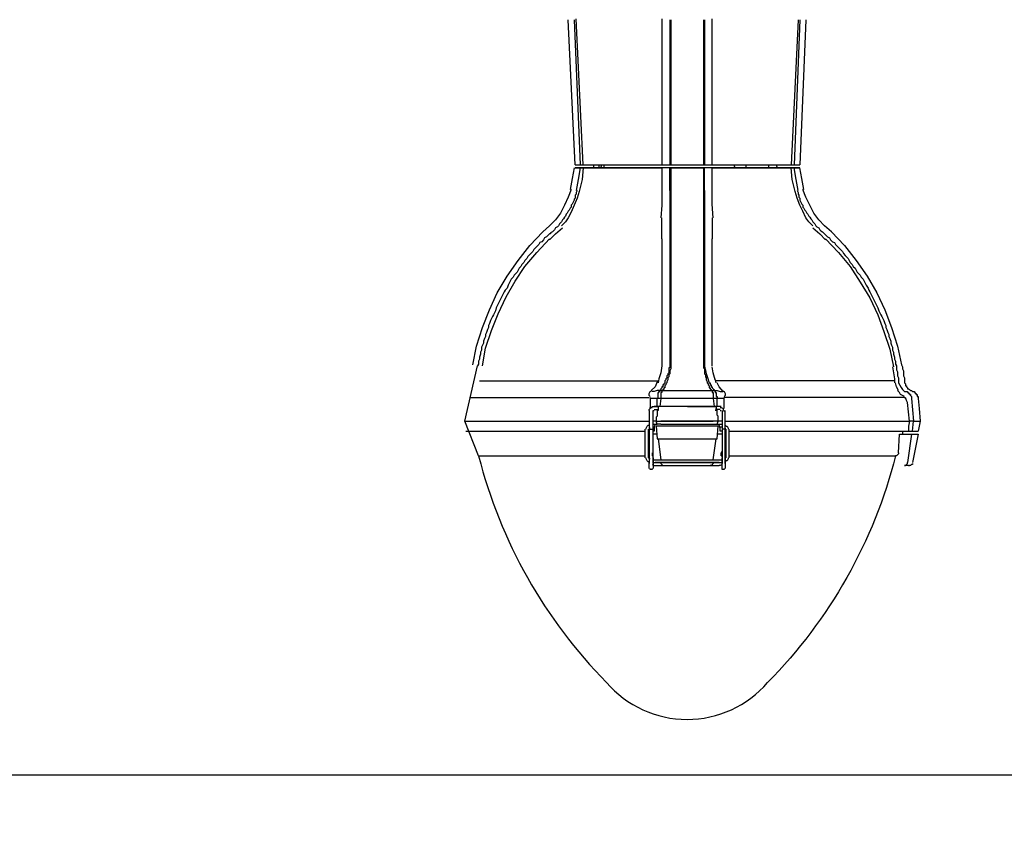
# Model space of a CAD drawing. Header units: feet. Extents: x -492 to 323056, y -198 to 581286.
# Tile 12 of 29: x 71.27 to 72.6, y -121.97 to -120.87. Entities that reach past the tile are written whole.
import ezdxf

# ---------------------------------------------------------------- set-up
doc = ezdxf.new("R2010")
doc.units = ezdxf.units.FT
doc.header["$MEASUREMENT"] = 0
doc.layers.add('ST_Details', color=4, linetype='Continuous')
doc.layers.add('TEXT-DED', color=10, linetype='Continuous')
doc.styles.add('Slanted-Normal', font='font31.shx', dxfattribs={"height": 0.14})
doc.dimstyles.new('Dec-0  Slanted', dxfattribs={"dimtxt": 0.14, "dimasz": 0.14, "dimexe": 0.07, "dimexo": 0.07, "dimgap": 0.07, "dimtad": 1, "dimdec": 0, "dimzin": 3, "dimdsep": 46, "dimtxsty": 'Slanted-Normal', "dimblk": 'Dim1', "dimcen": 0, "dimclrd": 95, "dimclre": 95, "dimclrt": 7, "dimaunit": 1, "dimadec": 5, "dimazin": 3, "dimtfac": 1, "dimtdec": 0, "dimtmove": 1, "dimatfit": 0, "dimldrblk": 'Dim1', "dimfxl": 1, "dimtolj": 1, "dimtzin": 0, "dimlwd": -1, "dimlwe": -1, "dimarcsym": 0})

# ---------------------------------------------------------------- blocks, each defined once
blk = doc.blocks.new('Dim1')
h = blk.add_hatch(color=4)
h.dxf.hatch_style = 1
h.paths.add_polyline_path([(0, 0), (-1, -0.2), (-1, 0.2)])
at = {"color": 4}
blk.add_lwpolyline([(0, 0), (-1, -0.2), (-1, 0.2), (0, 0)], dxfattribs=at)
blk = doc.blocks.new('*D1103')
at = {"layer": 'Defpoints', "color": 0, "transparency": 16777216}
for p in [(78.6122, -121.6432), (67.332, -121.7469), (78.6122, -121.8969)]:
    blk.add_point(p, dxfattribs=at)
at = {"layer": 'TEXT-DED', "color": 95, "linetype": 'Continuous', "transparency": 16777216}
for p, q in [((78.6122, -121.7132), (78.6122, -121.9669)), ((67.332, -121.8169), (67.332, -121.9669)), ((67.472, -121.8969), (78.4722, -121.8969))]:
    blk.add_line(p, q, dxfattribs=at)
at = {"layer": 'TEXT-DED', "color": 95, "transparency": 16777216, "xscale": 0.14, "yscale": 0.14, "zscale": 0.14, "rotation": 180}
blk.add_blockref('Dim1', (67.332, -121.8969), dxfattribs=at)
at = {"layer": 'TEXT-DED', "color": 95, "transparency": 16777216, "xscale": 0.14, "yscale": 0.14, "zscale": 0.14}
blk.add_blockref('Dim1', (78.6122, -121.8969), dxfattribs=at)
at = {"layer": 'TEXT-DED', "transparency": 16777216, "insert": (72.9721, -121.7569), "char_height": 0.14, "attachment_point": 5, "style": 'Slanted-Normal'}
blk.add_mtext('\\A1;{\\Ffont31|c0;L}', dxfattribs=at)

msp = doc.modelspace()

# ---------------------------------------------------------------- linework, layer by layer
at = {"layer": 'ST_Details'}
for points in [[(72.02047, -121.07015), (72.01111, -120.87358)], [(72.01913, -120.87358), (72.02715, -121.07015)], [(72.03116, -121.07015), (72.0218, -120.87225)], [(72.13814, -120.87225), (72.13814, -121.07015)], [(72.14884, -120.87358), (72.14884, -121.07015)], [(72.15018, -120.87358), (72.15018, -121.07015)], [(72.1943, -120.87358), (72.1943, -121.07015)], [(72.19564, -120.87358), (72.19564, -121.07015)], [(72.20634, -121.07015), (72.20634, -120.87225)], [(72.32268, -120.87358), (72.31332, -121.07015)], [(72.32535, -120.87358), (72.31733, -121.07015)], [(72.33337, -120.87358), (72.32535, -121.07015)], [(72.03116, -121.07417), (72.13814, -121.07417), (72.03116, -121.07417), (72.02983, -121.09021), (72.02582, -121.10626), (72.02314, -121.11562), (72.01913, -121.12498), (72.01512, -121.13434), (72.01111, -121.14236), (72.00709, -121.14771), (72.00175, -121.15306)], [(72.01913, -121.07417), (72.01646, -121.08887), (72.01378, -121.10358)], [(72.02047, -121.07015), (72.0218, -121.07015), (72.02582, -121.07015), (72.02715, -121.07015), (72.03116, -121.07015)], [(72.02715, -121.07417), (72.02448, -121.09021), (72.0218, -121.10492)], [(72.03116, -121.07015), (72.13814, -121.07015)], [(72.04587, -121.07416), (72.04587, -121.07015)], [(72.05256, -121.07015), (72.05256, -121.07416)], [(72.05523, -121.07416), (72.05657, -121.07015)], [(72.05925, -121.07015), (72.05925, -121.07416)], [(72.13814, -121.07015), (72.13948, -121.07015), (72.14884, -121.07015), (72.15018, -121.07015), (72.1943, -121.07015), (72.19564, -121.07015), (72.205, -121.07015), (72.20634, -121.07015)], [(72.15018, -121.07416), (72.1943, -121.07416), (72.15018, -121.07416), (72.14884, -121.07416), (72.13948, -121.07416), (72.13814, -121.07416), (72.13814, -121.09021), (72.13814, -121.10626)], [(72.14884, -121.07416), (72.13948, -121.07416), (72.13814, -121.07416)], [(72.14884, -121.10492), (72.14884, -121.07416), (72.15018, -121.07416), (72.15018, -121.10358)], [(72.19564, -121.10492), (72.19564, -121.07416), (72.1943, -121.07416), (72.1943, -121.10358)], [(72.20634, -121.10626), (72.20634, -121.09021), (72.20634, -121.07416), (72.205, -121.07416), (72.19564, -121.07416), (72.1943, -121.07416)], [(72.20634, -121.07416), (72.205, -121.07416), (72.19564, -121.07416)], [(72.20634, -121.07015), (72.31332, -121.07015)], [(72.20634, -121.07417), (72.31332, -121.07417), (72.20634, -121.07417)], [(72.23576, -121.07015), (72.23709, -121.07416)], [(72.2518, -121.07015), (72.2518, -121.07416)], [(72.28256, -121.07015), (72.28256, -121.07416)], [(72.29326, -121.07015), (72.29459, -121.07416)], [(72.31332, -121.07015), (72.31733, -121.07015), (72.31866, -121.07015), (72.32268, -121.07015), (72.32535, -121.07015)], [(72.34273, -121.15306), (72.33739, -121.14771), (72.33337, -121.14236), (72.32936, -121.133), (72.32535, -121.12498), (72.32134, -121.11562), (72.31866, -121.10626), (72.31465, -121.09021), (72.31332, -121.07417)], [(72.32268, -121.10492), (72.32, -121.09021), (72.31733, -121.07417)], [(72.3307, -121.10358), (72.32802, -121.08887), (72.32535, -121.07417)], [(72.01512, -121.10358), (72.01111, -121.11428), (72.00576, -121.12498), (72.00041, -121.13568), (71.99372, -121.14504), (71.9857, -121.15306), (71.97634, -121.16108)], [(72.02314, -121.10492), (72.0218, -121.1076), (72.0218, -121.11027), (72.02047, -121.11161), (72.02047, -121.11294), (72.02047, -121.11428), (72.02047, -121.11562), (72.01913, -121.11696), (72.01913, -121.11829), (72.01779, -121.12097), (72.01646, -121.12364), (72.01512, -121.12498), (72.01512, -121.12765), (72.01378, -121.12899), (72.01244, -121.13167), (72.01111, -121.133), (72.00977, -121.13568), (72.00843, -121.13701), (72.00709, -121.13969), (72.00576, -121.14103), (72.00442, -121.1437), (72.00308, -121.14504), (72.00175, -121.14771), (72.00041, -121.14905), (71.99907, -121.15039), (71.99773, -121.15306), (71.9964, -121.1544), (71.99372, -121.15573), (71.99239, -121.15841), (71.99105, -121.15975), (71.98971, -121.16108), (71.98704, -121.16242), (71.98704, -121.16376), (71.9857, -121.16376), (71.98436, -121.1651), (71.98302, -121.16643), (71.98169, -121.16777)], [(72.14884, -121.10492), (72.14884, -121.10893), (72.14884, -121.11161), (72.14884, -121.11428), (72.14884, -121.11562), (72.14884, -121.11829), (72.14884, -121.11963), (72.14884, -121.1223), (72.14884, -121.12498), (72.14884, -121.12632), (72.14884, -121.12899), (72.14884, -121.13033), (72.14884, -121.133), (72.14884, -121.13434), (72.14884, -121.13701), (72.14884, -121.13835), (72.14884, -121.14103), (72.14884, -121.14236), (72.14884, -121.14504), (72.14884, -121.14637), (72.14884, -121.14771), (72.14884, -121.15039), (72.14884, -121.15172), (72.14884, -121.15306), (72.14884, -121.15573), (72.14884, -121.15707), (72.14884, -121.15841), (72.14884, -121.15975), (72.14884, -121.16108), (72.14884, -121.16242), (72.14884, -121.1651), (72.14884, -121.16643)], [(72.15018, -121.10358), (72.15018, -121.10893), (72.15018, -121.11027), (72.15018, -121.11294), (72.15018, -121.11428), (72.15018, -121.11696), (72.15018, -121.11829), (72.15018, -121.12097), (72.15018, -121.1223), (72.15018, -121.12498), (72.15018, -121.12632), (72.15018, -121.12899), (72.15018, -121.13033), (72.15018, -121.133), (72.15018, -121.13434), (72.15018, -121.13701), (72.15018, -121.13835), (72.15018, -121.13969), (72.15018, -121.14236), (72.15018, -121.1437), (72.15018, -121.14504), (72.15018, -121.14771), (72.15018, -121.14905), (72.15018, -121.15039), (72.15018, -121.15172), (72.15018, -121.1544), (72.15018, -121.15573), (72.15018, -121.15707), (72.15018, -121.15841), (72.15018, -121.15975), (72.15018, -121.16108), (72.15018, -121.16242)], [(72.1943, -121.10358), (72.1943, -121.10893), (72.1943, -121.11027), (72.1943, -121.11294), (72.1943, -121.11428), (72.1943, -121.11696), (72.1943, -121.11829), (72.1943, -121.12097), (72.1943, -121.1223), (72.1943, -121.12498), (72.1943, -121.12632), (72.1943, -121.12899), (72.1943, -121.13033), (72.1943, -121.133), (72.1943, -121.13434), (72.1943, -121.13701), (72.1943, -121.13835), (72.1943, -121.13969), (72.1943, -121.14236), (72.1943, -121.1437), (72.1943, -121.14504), (72.1943, -121.14771), (72.1943, -121.14905), (72.1943, -121.15039), (72.1943, -121.15172), (72.1943, -121.1544), (72.1943, -121.15573), (72.1943, -121.15707), (72.1943, -121.15841), (72.1943, -121.15975), (72.1943, -121.16108), (72.1943, -121.16242)], [(72.32134, -121.10492), (72.32268, -121.1076), (72.32268, -121.11027), (72.32401, -121.11161), (72.32401, -121.11294), (72.32401, -121.11428), (72.32535, -121.11562), (72.32535, -121.11696), (72.32535, -121.11829), (72.32669, -121.12097), (72.32802, -121.12364), (72.32936, -121.12498), (72.32936, -121.12765), (72.3307, -121.12899), (72.33204, -121.13167), (72.33337, -121.133), (72.33471, -121.13568), (72.33605, -121.13701), (72.33739, -121.13969), (72.33872, -121.14103), (72.34006, -121.1437), (72.3414, -121.14504), (72.34273, -121.14771), (72.34407, -121.14905), (72.34541, -121.15039), (72.34675, -121.15306), (72.34808, -121.1544), (72.35076, -121.15573), (72.35209, -121.15841), (72.35343, -121.15975), (72.35611, -121.16108), (72.35744, -121.16242), (72.35878, -121.16376), (72.36012, -121.1651), (72.36146, -121.16643), (72.36279, -121.16777), (72.36547, -121.16911), (72.3668, -121.17178), (72.36948, -121.17446), (72.37215, -121.17579), (72.37349, -121.17847), (72.37616, -121.18114), (72.3775, -121.18248), (72.38018, -121.18515), (72.38285, -121.18783), (72.38419, -121.1905), (72.38686, -121.19318), (72.3882, -121.19451), (72.39087, -121.19719), (72.39221, -121.19986), (72.39355, -121.20254), (72.39622, -121.20521), (72.39756, -121.20789), (72.40023, -121.21056), (72.40157, -121.21323), (72.40291, -121.21591), (72.40558, -121.21858), (72.40692, -121.21992), (72.40826, -121.2226), (72.41093, -121.22527), (72.41227, -121.22794), (72.41361, -121.23062), (72.41494, -121.23329), (72.41762, -121.2373), (72.41895, -121.23998), (72.42029, -121.24265), (72.42163, -121.24533), (72.42297, -121.248), (72.4243, -121.25068), (72.42564, -121.25335), (72.42698, -121.25603), (72.42832, -121.2587), (72.42965, -121.26137), (72.43099, -121.26405), (72.43233, -121.26806), (72.43366, -121.27073), (72.435, -121.27341), (72.43634, -121.27608), (72.43768, -121.27876), (72.43901, -121.28143), (72.44035, -121.28544), (72.44169, -121.28812), (72.44169, -121.29079), (72.44302, -121.29347), (72.44436, -121.29748), (72.4457, -121.30015), (72.4457, -121.30283), (72.44704, -121.3055), (72.44837, -121.30951), (72.44837, -121.31219), (72.44971, -121.31486), (72.45105, -121.31754), (72.45105, -121.32155), (72.45239, -121.32422), (72.45239, -121.3269), (72.45372, -121.33091), (72.45372, -121.33358), (72.45506, -121.33626), (72.45506, -121.34027), (72.4564, -121.34294)], [(72.36814, -121.16108), (72.35878, -121.15306), (72.35076, -121.14504), (72.34407, -121.13568), (72.33872, -121.12498), (72.33337, -121.11428), (72.32936, -121.10358)], [(72.13814, -121.10626), (72.13814, -121.12498), (72.1368, -121.14236)], [(72.20768, -121.14236), (72.20634, -121.12364), (72.20634, -121.10626)], [(72.13814, -121.17044), (72.13814, -121.16242), (72.13814, -121.1544), (72.13814, -121.14771), (72.13814, -121.14236)], [(72.20634, -121.14236), (72.20634, -121.14771), (72.20634, -121.1544), (72.20634, -121.16242), (72.20634, -121.17044)], [(71.9857, -121.17178), (71.99372, -121.16376), (72.00308, -121.15573)], [(72.34273, -121.15573), (72.35209, -121.16376), (72.36012, -121.17178)], [(71.8814, -121.34161), (71.88675, -121.3162), (71.89477, -121.29079), (71.90413, -121.26672), (71.91483, -121.24399), (71.9282, -121.22126), (71.94291, -121.19986), (71.95895, -121.1798), (71.97634, -121.16108)], [(71.98169, -121.16777), (71.97901, -121.16911), (71.97768, -121.17178), (71.975, -121.17446), (71.97233, -121.17579), (71.97099, -121.17847), (71.96832, -121.18114), (71.96698, -121.18248), (71.9643, -121.18515), (71.96297, -121.18783), (71.96029, -121.1905), (71.95762, -121.19318), (71.95628, -121.19451), (71.95494, -121.19719), (71.95227, -121.19986), (71.95093, -121.20254), (71.94826, -121.20521), (71.94692, -121.20789), (71.94425, -121.21056), (71.94291, -121.21323), (71.94157, -121.21591), (71.9389, -121.21858), (71.93756, -121.21992), (71.93622, -121.2226), (71.93355, -121.22527), (71.93221, -121.22794), (71.93087, -121.23062), (71.92954, -121.23329), (71.9282, -121.2373), (71.92552, -121.23998), (71.92419, -121.24265), (71.92285, -121.24533), (71.92151, -121.248), (71.92018, -121.25068), (71.91884, -121.25335), (71.9175, -121.25603), (71.91616, -121.2587), (71.91483, -121.26137), (71.91349, -121.26405), (71.91215, -121.26806), (71.91082, -121.27073), (71.90948, -121.27341), (71.90814, -121.27608), (71.9068, -121.27876), (71.90547, -121.28143), (71.90413, -121.28544), (71.90279, -121.28812), (71.90279, -121.29079), (71.90146, -121.29347), (71.90012, -121.29748), (71.89878, -121.30015), (71.89878, -121.30283), (71.89744, -121.3055), (71.89611, -121.30951), (71.89611, -121.31219), (71.89477, -121.31486), (71.89343, -121.31754), (71.89343, -121.32155), (71.89209, -121.32422), (71.89209, -121.3269), (71.89076, -121.33091), (71.89076, -121.33358), (71.88942, -121.33626), (71.88942, -121.34027), (71.88808, -121.34294)], [(71.89477, -121.34294), (71.89878, -121.31887), (71.9068, -121.2948), (71.91616, -121.27207), (71.92686, -121.24934), (71.9389, -121.22794), (71.95227, -121.20789), (71.96832, -121.18916), (71.9857, -121.17044)], [(72.13814, -121.17044), (72.13814, -121.18382), (72.13814, -121.19719), (72.13814, -121.2119), (72.13814, -121.22661), (72.13814, -121.24265), (72.13814, -121.2587), (72.13814, -121.27608), (72.13814, -121.29213), (72.13814, -121.30951), (72.13814, -121.32556), (72.13814, -121.34294)], [(72.14884, -121.16643), (72.14884, -121.16777), (72.14884, -121.17044), (72.14884, -121.17312), (72.14884, -121.17446), (72.14884, -121.17713), (72.14884, -121.1798), (72.14884, -121.18248), (72.14884, -121.18382), (72.14884, -121.18649), (72.14884, -121.18917), (72.14884, -121.19184), (72.14884, -121.19451), (72.14884, -121.19585), (72.14884, -121.19853), (72.14884, -121.2012), (72.14884, -121.20387), (72.14884, -121.20655), (72.14884, -121.20922), (72.14884, -121.2119), (72.14884, -121.21457), (72.14884, -121.21725), (72.14884, -121.21992), (72.14884, -121.2226), (72.14884, -121.22527), (72.14884, -121.22794), (72.14884, -121.23062), (72.14884, -121.23329), (72.14884, -121.23597), (72.14884, -121.23864), (72.14884, -121.24132), (72.14884, -121.24399), (72.14884, -121.24667), (72.14884, -121.24934), (72.14884, -121.25201), (72.14884, -121.25469), (72.14884, -121.2587), (72.14884, -121.26405), (72.14884, -121.2694), (72.14884, -121.27608), (72.14884, -121.28143), (72.14884, -121.28678), (72.14884, -121.29347), (72.14884, -121.29882), (72.14884, -121.3055), (72.14884, -121.31219), (72.14884, -121.31754), (72.14884, -121.32422), (72.14884, -121.32957), (72.14884, -121.33626), (72.14884, -121.34294)], [(72.15018, -121.16242), (72.15018, -121.1651), (72.15018, -121.16643), (72.15018, -121.16911), (72.15018, -121.17178), (72.15018, -121.17446), (72.15018, -121.17713), (72.15018, -121.17847), (72.15018, -121.18114), (72.15018, -121.18382), (72.15018, -121.18649), (72.15018, -121.18917), (72.15018, -121.19184), (72.15018, -121.19318), (72.15018, -121.19585), (72.15018, -121.19853), (72.15018, -121.2012), (72.15018, -121.20387), (72.15018, -121.20655), (72.15018, -121.20922), (72.15018, -121.2119), (72.15018, -121.21457), (72.15018, -121.21725), (72.15018, -121.21992), (72.15018, -121.2226), (72.15018, -121.22527), (72.15018, -121.22794), (72.15018, -121.23062), (72.15018, -121.23329), (72.15018, -121.23597), (72.15018, -121.23864), (72.15018, -121.24132), (72.15018, -121.24533), (72.15018, -121.248), (72.15018, -121.25068), (72.15018, -121.25335), (72.15018, -121.25603), (72.15018, -121.26271), (72.15018, -121.26806), (72.15018, -121.27341), (72.15018, -121.2801), (72.15018, -121.28544), (72.15018, -121.29213), (72.15018, -121.29748), (72.15018, -121.30417), (72.15018, -121.31085), (72.15018, -121.3162), (72.15018, -121.32289), (72.15018, -121.32957), (72.15018, -121.33492), (72.15018, -121.34161)], [(72.1943, -121.16242), (72.1943, -121.1651), (72.1943, -121.16643), (72.1943, -121.16911), (72.1943, -121.17178), (72.1943, -121.17446), (72.1943, -121.17713), (72.1943, -121.17847), (72.1943, -121.18114), (72.1943, -121.18382), (72.1943, -121.18649), (72.1943, -121.18917), (72.1943, -121.19184), (72.1943, -121.19318), (72.1943, -121.19585), (72.1943, -121.19853), (72.1943, -121.2012), (72.1943, -121.20387), (72.1943, -121.20655), (72.1943, -121.20922), (72.1943, -121.2119), (72.1943, -121.21457), (72.1943, -121.21725), (72.1943, -121.21992), (72.1943, -121.2226), (72.1943, -121.22527), (72.1943, -121.22794), (72.1943, -121.23062), (72.1943, -121.23329), (72.1943, -121.23597), (72.1943, -121.23864), (72.1943, -121.24132), (72.1943, -121.24533), (72.1943, -121.248), (72.1943, -121.25068), (72.1943, -121.25335), (72.1943, -121.25603), (72.1943, -121.26271), (72.1943, -121.26806), (72.1943, -121.27341), (72.1943, -121.2801), (72.1943, -121.28544), (72.1943, -121.29213), (72.1943, -121.29748), (72.1943, -121.30417), (72.1943, -121.31085), (72.1943, -121.3162), (72.1943, -121.32289), (72.1943, -121.32957), (72.1943, -121.33492), (72.1943, -121.34161)], [(72.20634, -121.34294), (72.20634, -121.32556), (72.20634, -121.30818), (72.20634, -121.28946), (72.20634, -121.27341), (72.20634, -121.25603), (72.20634, -121.23998), (72.20634, -121.22393), (72.20634, -121.20922), (72.20634, -121.19585), (72.20634, -121.18248), (72.20634, -121.17044)], [(72.36012, -121.17044), (72.3775, -121.18917), (72.39355, -121.20789), (72.40692, -121.22928), (72.42029, -121.25068), (72.43099, -121.27341), (72.43901, -121.29614), (72.44704, -121.32021), (72.45239, -121.34428)], [(72.36814, -121.16108), (72.38552, -121.17981), (72.40157, -121.19986), (72.41628, -121.22126), (72.42965, -121.24399), (72.44035, -121.26672), (72.44971, -121.29079), (72.45773, -121.3162), (72.46308, -121.34161)], [(71.88942, -121.46463), (71.8707, -121.41783), (71.88808, -121.34294)], [(72.15018, -121.34161), (72.15018, -121.34294), (72.15018, -121.34428), (72.15018, -121.34562), (72.15018, -121.34696), (72.14884, -121.34963), (72.14884, -121.35097), (72.14884, -121.3523), (72.14884, -121.35364), (72.1475, -121.35498), (72.1475, -121.35632), (72.1475, -121.35765), (72.14616, -121.35899), (72.14616, -121.36033), (72.14616, -121.36167), (72.14483, -121.36434), (72.14483, -121.36568), (72.14349, -121.36701), (72.14349, -121.36835), (72.14215, -121.36969), (72.14215, -121.37103), (72.14215, -121.37236), (72.14082, -121.37236), (72.14082, -121.3737), (72.14082, -121.37504), (72.13948, -121.37504), (72.13948, -121.37637), (72.13814, -121.37637), (72.13814, -121.37771), (72.13814, -121.37905), (72.1368, -121.37905), (72.1368, -121.38039), (72.1368, -121.38172), (72.1368, -121.38306), (72.1368, -121.3844), (72.1368, -121.38574), (72.1368, -121.38707), (72.13145, -121.38707), (72.13279, -121.38574), (72.13279, -121.3844), (72.13279, -121.38306), (72.13279, -121.38172), (72.13279, -121.38039), (72.13279, -121.37905), (72.13413, -121.37905), (72.13413, -121.37771), (72.13547, -121.37771), (72.13547, -121.37637), (72.13279, -121.37637), (72.13145, -121.37637), (72.12744, -121.37771), (72.12611, -121.37771), (72.12477, -121.37771)], [(72.13814, -121.34294), (72.1368, -121.3523), (72.13413, -121.36033), (72.13279, -121.36568)], [(72.14884, -121.34294), (72.14884, -121.34428), (72.14884, -121.34562), (72.1475, -121.34562), (72.1475, -121.34696), (72.1475, -121.34829), (72.1475, -121.34963), (72.1475, -121.35097), (72.1475, -121.3523), (72.14616, -121.35364), (72.14616, -121.35498), (72.14483, -121.35632), (72.14483, -121.35765), (72.14483, -121.35899), (72.14349, -121.36033), (72.14349, -121.36167), (72.14215, -121.363), (72.14215, -121.36568), (72.14082, -121.36701), (72.14082, -121.36835), (72.13948, -121.36835), (72.13948, -121.36969), (72.13948, -121.37103), (72.13814, -121.37103), (72.13814, -121.37236), (72.1368, -121.3737), (72.1368, -121.37504), (72.13547, -121.37637), (72.1368, -121.37637), (72.13948, -121.37637), (72.1475, -121.37637), (72.15552, -121.37637), (72.16355, -121.37637), (72.17291, -121.37637), (72.18093, -121.37637), (72.18896, -121.37637), (72.19698, -121.37637), (72.20634, -121.37637), (72.20634, -121.37771), (72.20634, -121.37905), (72.20768, -121.37905), (72.20768, -121.38039), (72.20768, -121.38172), (72.20768, -121.38306), (72.20768, -121.3844), (72.20768, -121.38574), (72.20768, -121.38707), (72.19965, -121.38707), (72.19029, -121.38707), (72.17291, -121.38707), (72.15419, -121.38707), (72.14483, -121.38707), (72.1368, -121.38707), (72.13547, -121.39777)], [(72.1943, -121.34161), (72.1943, -121.34294), (72.1943, -121.34428), (72.1943, -121.34562), (72.19564, -121.34696), (72.19564, -121.34963), (72.19564, -121.35097), (72.19564, -121.3523), (72.19564, -121.35364), (72.19698, -121.35498), (72.19698, -121.35632), (72.19698, -121.35765), (72.19832, -121.35899), (72.19832, -121.36033), (72.19832, -121.36167), (72.19965, -121.36434), (72.19965, -121.36568), (72.20099, -121.36701), (72.20099, -121.36835), (72.20233, -121.36969), (72.20233, -121.37103), (72.20233, -121.37236), (72.20366, -121.37236), (72.20366, -121.3737), (72.205, -121.37504), (72.205, -121.37637), (72.20634, -121.37637), (72.20768, -121.37637), (72.20901, -121.37637), (72.21035, -121.37771), (72.21035, -121.37905), (72.21169, -121.37905), (72.21169, -121.38039), (72.21169, -121.38172), (72.21169, -121.38306), (72.21169, -121.3844), (72.21302, -121.3844), (72.21302, -121.38574), (72.21302, -121.38707), (72.20768, -121.38707), (72.20901, -121.39777)], [(72.21035, -121.36167), (72.20768, -121.3523), (72.20634, -121.34428)], [(72.45105, -121.34428), (72.45239, -121.3523), (72.45372, -121.36033)], [(72.46308, -121.34161), (72.46442, -121.34428), (72.46442, -121.34696), (72.46576, -121.34963), (72.46576, -121.3523), (72.46576, -121.35632), (72.46709, -121.35899), (72.46709, -121.36167), (72.46709, -121.36434), (72.46709, -121.36568), (72.46843, -121.36701), (72.46843, -121.36835), (72.46843, -121.36969), (72.46977, -121.36969), (72.46977, -121.37103), (72.47111, -121.37236), (72.47111, -121.3737), (72.47244, -121.3737), (72.47378, -121.37504), (72.47512, -121.37637), (72.47646, -121.37637), (72.47779, -121.37771), (72.47913, -121.37771), (72.48047, -121.37771), (72.48047, -121.37905), (72.4818, -121.37905), (72.4818, -121.38039), (72.48314, -121.38039), (72.48314, -121.38172), (72.48448, -121.38172), (72.48448, -121.38306), (72.48448, -121.3844), (72.48582, -121.3844), (72.48582, -121.38707)], [(71.89076, -121.363), (72.13279, -121.363)], [(72.13145, -121.36434), (72.12878, -121.37103), (72.12343, -121.37637)], [(72.21169, -121.36568), (72.21035, -121.36033)], [(72.45372, -121.363), (72.21169, -121.363)], [(72.45372, -121.36033), (72.45372, -121.36568)], [(72.45907, -121.37637), (72.4564, -121.37103), (72.45506, -121.36568)], [(71.87739, -121.38574), (72.12076, -121.38574)], [(72.12209, -121.3844), (72.12076, -121.38306), (72.12076, -121.38039), (72.12209, -121.37771), (72.12477, -121.37637)], [(72.12209, -121.38574), (72.12209, -121.38707), (72.12209, -121.38975), (72.12209, -121.39376)], [(72.21971, -121.37637), (72.22239, -121.37771), (72.22372, -121.38039), (72.22372, -121.38306), (72.22239, -121.3844)], [(72.46709, -121.38574), (72.22239, -121.38574)], [(72.22239, -121.39376), (72.22239, -121.38975), (72.22239, -121.38707), (72.22239, -121.38574)], [(72.46709, -121.3844), (72.46442, -121.38306), (72.46175, -121.38172), (72.46041, -121.37905), (72.45773, -121.37637)], [(72.46709, -121.38574), (72.46843, -121.38707)], [(72.12076, -121.40312), (72.12076, -121.40178), (72.12209, -121.40044), (72.12209, -121.39911), (72.12343, -121.39911), (72.12477, -121.39911), (72.12477, -121.39777), (72.12611, -121.39777), (72.12744, -121.39777), (72.13279, -121.39777), (72.13279, -121.40178), (72.13279, -121.40312), (72.13145, -121.40312)], [(72.13145, -121.38707), (72.13012, -121.38707), (72.12878, -121.38707), (72.12611, -121.38707), (72.12477, -121.38707), (72.12209, -121.38707)], [(72.12209, -121.39242), (72.12209, -121.40044)], [(72.21704, -121.39777), (72.12744, -121.39777)], [(72.1368, -121.39777), (72.13279, -121.39777), (72.13145, -121.39777), (72.13279, -121.39777)], [(72.13145, -121.39777), (72.13145, -121.38707)], [(72.13413, -121.39777), (72.13279, -121.39777)], [(72.17291, -121.39777), (72.13413, -121.39777)], [(72.20768, -121.38707), (72.19297, -121.38707), (72.17692, -121.38707), (72.15686, -121.38707), (72.1368, -121.38707)], [(72.20768, -121.39777), (72.1368, -121.39777)], [(72.17291, -121.39777), (72.21035, -121.39777), (72.21169, -121.39777)], [(72.21302, -121.39777), (72.20768, -121.39777)], [(72.21837, -121.39777), (72.21169, -121.39777), (72.21169, -121.40178), (72.21169, -121.40312), (72.21035, -121.40312)], [(72.22239, -121.38707), (72.21971, -121.38707), (72.21837, -121.38707), (72.2157, -121.38707), (72.21436, -121.38707), (72.21302, -121.38707)], [(72.21302, -121.39777), (72.21302, -121.3951), (72.21302, -121.39242), (72.21302, -121.38707)], [(72.21704, -121.39911), (72.21837, -121.39911), (72.22105, -121.40044), (72.22105, -121.40178), (72.22239, -121.40446)], [(72.22239, -121.40044), (72.22239, -121.39242)], [(72.48582, -121.38707), (72.48715, -121.40044), (72.48849, -121.41783)], [(72.12076, -121.40312), (72.12076, -121.41248)], [(72.12076, -121.41248), (72.12076, -121.41649), (72.12076, -121.46597)], [(72.13145, -121.40178), (72.13145, -121.40446), (72.13145, -121.40579), (72.13145, -121.40713), (72.13145, -121.40847), (72.13145, -121.4098), (72.13145, -121.41114), (72.13012, -121.41248), (72.13012, -121.41382), (72.13012, -121.41515), (72.13012, -121.41649), (72.13012, -121.41783), (72.12878, -121.41783), (72.12611, -121.41783)], [(72.12611, -121.46597), (72.12611, -121.41649), (72.12611, -121.41248), (72.12611, -121.40312)], [(72.12611, -121.40312), (72.12744, -121.40312)], [(72.12744, -121.40178), (72.13279, -121.40178)], [(72.13279, -121.40044), (72.13279, -121.40178)], [(72.21704, -121.40178), (72.21169, -121.40178), (72.21169, -121.40044)], [(72.21436, -121.41783), (72.21436, -121.41515), (72.21436, -121.41382), (72.21436, -121.41114), (72.21302, -121.4098), (72.21302, -121.40847), (72.21302, -121.40579), (72.21302, -121.40446), (72.21302, -121.40178)], [(72.21704, -121.40312), (72.21837, -121.40312)], [(72.21971, -121.40312), (72.21971, -121.41248), (72.21971, -121.41649)], [(72.22372, -121.41649), (72.22372, -121.41248), (72.22372, -121.40312)], [(71.8707, -121.41783), (72.12076, -121.41783)], [(72.11675, -121.42853), (72.11675, -121.42719), (72.11808, -121.42451), (72.11942, -121.42318), (72.12076, -121.42318)], [(72.12878, -121.42184), (72.12744, -121.42585), (72.12744, -121.4312), (72.12611, -121.4312)], [(72.12611, -121.42184), (72.12878, -121.42184)], [(72.12878, -121.42184), (72.13145, -121.42184)], [(72.1368, -121.42184), (72.13145, -121.42184), (72.13012, -121.41783), (72.1368, -121.41783)], [(72.20768, -121.41783), (72.1368, -121.41783)], [(72.1368, -121.41783), (72.20768, -121.41783)], [(72.1368, -121.42184), (72.20768, -121.42184)], [(72.21971, -121.41783), (72.20768, -121.41783)], [(72.20768, -121.42184), (72.21302, -121.42184), (72.2157, -121.42184), (72.21971, -121.42184)], [(72.21302, -121.42184), (72.21436, -121.41783)], [(72.21971, -121.4312), (72.21704, -121.4312), (72.21704, -121.42719), (72.2157, -121.42318), (72.2157, -121.42184)], [(72.21971, -121.42585), (72.21704, -121.42585)], [(72.21971, -121.41649), (72.21971, -121.46597)], [(72.22372, -121.46597), (72.22372, -121.41649)], [(72.22372, -121.41783), (72.47378, -121.41783)], [(72.22372, -121.42318), (72.22506, -121.42451), (72.2264, -121.42451), (72.22773, -121.42719), (72.22773, -121.42853)], [(72.47378, -121.41783), (72.47244, -121.42451), (72.47244, -121.4312), (72.48582, -121.4312)], [(72.47779, -121.4312), (72.47913, -121.41783)], [(72.47913, -121.41783), (72.48047, -121.41783), (72.48582, -121.41783), (72.48715, -121.41783), (72.48849, -121.41783), (72.48582, -121.4312)], [(71.87204, -121.4312), (72.11541, -121.4312)], [(72.11541, -121.4673), (72.11541, -121.42853)], [(72.11942, -121.42853), (72.11942, -121.4673)], [(72.11942, -121.4312), (72.12076, -121.4312)], [(72.12209, -121.42719), (72.12076, -121.42719), (72.12076, -121.42853), (72.12611, -121.42853)], [(72.13145, -121.43521), (72.12611, -121.43521)], [(72.21971, -121.43521), (72.21302, -121.43521)], [(72.22372, -121.42719), (72.22372, -121.42853), (72.21971, -121.42853)], [(72.22372, -121.4312), (72.22506, -121.4312)], [(72.22506, -121.4673), (72.22506, -121.42853)], [(72.22907, -121.42853), (72.22907, -121.4673)], [(72.22907, -121.4312), (72.47244, -121.4312)], [(72.45907, -121.46062), (72.46041, -121.43521), (72.47646, -121.43521), (72.47779, -121.43521), (72.48314, -121.43521), (72.48582, -121.43521)], [(72.46442, -121.4312), (72.46442, -121.43521)], [(72.47646, -121.43521), (72.47111, -121.47399)], [(72.48582, -121.43521), (72.47779, -121.47399)], [(72.13279, -121.4419), (72.1368, -121.46998)], [(72.20768, -121.46998), (72.21169, -121.4419)], [(71.88942, -121.46463), (72.11541, -121.46463)], [(72.11942, -121.46463), (72.12076, -121.46463)], [(72.12076, -121.46597), (72.12076, -121.47533)], [(72.12477, -121.46062), (72.12477, -121.46329), (72.12477, -121.46463)], [(72.12611, -121.46463), (72.12477, -121.46463)], [(72.12611, -121.46463), (72.12477, -121.46463)], [(72.12611, -121.46062), (72.12611, -121.45794)], [(72.12611, -121.47533), (72.12611, -121.46597)], [(72.21971, -121.45794), (72.21837, -121.46062)], [(72.21837, -121.46463), (72.21837, -121.46329), (72.21837, -121.46062)], [(72.21971, -121.46597), (72.21971, -121.47533)], [(72.22372, -121.46463), (72.22506, -121.46463)], [(72.22372, -121.47533), (72.22372, -121.46597)], [(72.22907, -121.46463), (72.45506, -121.46463)], [(72.45907, -121.46062), (72.45907, -121.46196), (72.45773, -121.46329), (72.4564, -121.46463), (72.45506, -121.46463)], [(72.12076, -121.47265), (72.11942, -121.47265), (72.11808, -121.47132), (72.11675, -121.46864), (72.11675, -121.4673)], [(72.12209, -121.46864), (72.12076, -121.46864), (72.12076, -121.4673), (72.12076, -121.47399)], [(72.12076, -121.48201), (72.12076, -121.47399)], [(72.12477, -121.47667), (72.12744, -121.478), (72.12878, -121.478), (72.13279, -121.478)], [(72.12611, -121.4673), (72.12611, -121.47399), (72.21971, -121.47399)], [(72.12611, -121.46998), (72.21971, -121.46998)], [(72.12611, -121.47399), (72.12611, -121.48201)], [(72.20634, -121.47399), (72.13814, -121.47399), (72.1368, -121.47399), (72.12878, -121.47399)], [(72.13279, -121.478), (72.14082, -121.478), (72.14215, -121.478), (72.20233, -121.478)], [(72.1368, -121.47399), (72.1368, -121.47533), (72.13814, -121.47666), (72.13948, -121.478), (72.14082, -121.478)], [(72.20233, -121.478), (72.20366, -121.478)], [(72.20768, -121.47399), (72.20768, -121.47533), (72.20634, -121.47666), (72.20634, -121.478), (72.205, -121.478), (72.20366, -121.478), (72.21169, -121.478), (72.2157, -121.478)], [(72.2157, -121.47399), (72.20768, -121.47399), (72.20634, -121.47399)], [(72.21971, -121.47667), (72.21704, -121.478), (72.2157, -121.478)], [(72.22239, -121.48201), (72.22239, -121.48335), (72.22105, -121.48335), (72.21971, -121.48335), (72.21971, -121.48201), (72.21971, -121.47399), (72.21971, -121.4673)], [(72.22372, -121.46864), (72.22372, -121.4673), (72.22372, -121.47399), (72.22372, -121.48201)], [(72.22773, -121.4673), (72.22773, -121.46864), (72.2264, -121.47132), (72.22506, -121.47132), (72.22372, -121.47265)], [(72.47244, -121.478), (72.46709, -121.478), (72.46843, -121.478), (72.46977, -121.47667), (72.47111, -121.47533), (72.47111, -121.47399)], [(72.47244, -121.478), (72.47378, -121.478)], [(72.47779, -121.47533), (72.47779, -121.47667), (72.47645, -121.47667), (72.47512, -121.478), (72.47378, -121.478)], [(72.12477, -121.48201), (72.12477, -121.48335), (72.12343, -121.48335), (72.12209, -121.48335), (72.12209, -121.48201)]]:
    msp.add_lwpolyline(points, dxfattribs=at)
for points in [[(72.0218, -121.07416), (72.02582, -121.07416), (72.02715, -121.07416), (72.03116, -121.07416), (72.02715, -121.07416), (72.02582, -121.07416), (72.0218, -121.07416), (72.02047, -121.07416)], [(72.31866, -121.07416), (72.31733, -121.07416), (72.31332, -121.07416), (72.31733, -121.07416), (72.31866, -121.07416), (72.32268, -121.07416), (72.32535, -121.07416), (72.32268, -121.07416)], [(72.20768, -121.4419), (72.21302, -121.4419), (72.21436, -121.42451), (72.20768, -121.42451), (72.1368, -121.42451), (72.13012, -121.42451), (72.13145, -121.4419), (72.1368, -121.4419)], [(72.21971, -121.46463), (72.21837, -121.46463)]]:
    msp.add_lwpolyline(points, close=True, dxfattribs=at)
for points in [[(72.19564, -121.10492), (72.19564, -121.10893), (72.19564, -121.11161), (72.19564, -121.11428), (72.19564, -121.11562), (72.19564, -121.11829), (72.19564, -121.11963), (72.19564, -121.1223), (72.19564, -121.12498), (72.19564, -121.12632), (72.19564, -121.12899), (72.19564, -121.13033), (72.19564, -121.133), (72.19564, -121.13434), (72.19564, -121.13701), (72.19564, -121.13835), (72.19564, -121.14103), (72.19564, -121.14236), (72.19564, -121.14504), (72.19564, -121.14637), (72.19564, -121.14771), (72.19564, -121.15039), (72.19564, -121.15172), (72.19564, -121.15306), (72.19564, -121.15573), (72.19564, -121.15707), (72.19564, -121.15841), (72.19564, -121.15975), (72.19564, -121.16108), (72.19564, -121.16242), (72.19564, -121.1651), (72.19564, -121.16643), (72.19564, -121.16777), (72.19564, -121.17044), (72.19564, -121.17312), (72.19564, -121.17446), (72.19564, -121.17713), (72.19564, -121.1798), (72.19564, -121.18248), (72.19564, -121.18382), (72.19564, -121.18649), (72.19564, -121.18917), (72.19564, -121.19184), (72.19564, -121.19451), (72.19564, -121.19585), (72.19564, -121.19853), (72.19564, -121.2012), (72.19564, -121.20387), (72.19564, -121.20655), (72.19564, -121.20922), (72.19564, -121.2119), (72.19564, -121.21457), (72.19564, -121.21725), (72.19564, -121.21992), (72.19564, -121.2226), (72.19564, -121.22527), (72.19564, -121.22794), (72.19564, -121.23062), (72.19564, -121.23329), (72.19564, -121.23597), (72.19564, -121.23864), (72.19564, -121.24132), (72.19564, -121.24399), (72.19564, -121.24667), (72.19564, -121.24934), (72.19564, -121.25201), (72.19564, -121.25469), (72.19564, -121.2587), (72.19564, -121.26405), (72.19564, -121.2694), (72.19564, -121.27608), (72.19564, -121.28143), (72.19564, -121.28678), (72.19564, -121.29347), (72.19564, -121.29882), (72.19564, -121.3055), (72.19564, -121.31219), (72.19564, -121.31754), (72.19564, -121.32422), (72.19564, -121.32957), (72.19564, -121.33626), (72.19564, -121.34294, 0.0384045), (72.20233, -121.36568), (72.20366, -121.36568), (72.20366, -121.36701), (72.20366, -121.36835), (72.205, -121.36835), (72.205, -121.36969), (72.205, -121.37103), (72.20634, -121.37103), (72.20634, -121.37236), (72.20768, -121.3737), (72.20768, -121.37504), (72.20901, -121.37504), (72.20901, -121.37637), (72.21169, -121.37637), (72.21302, -121.37637), (72.21704, -121.37771), (72.21837, -121.37771), (72.22105, -121.37771), (72.2157, -121.37103), (72.21302, -121.36568)], [(72.4564, -121.34294), (72.4564, -121.34428), (72.4564, -121.34562), (72.4564, -121.34696), (72.4564, -121.34829), (72.45773, -121.35097), (72.45773, -121.35364), (72.45773, -121.35632), (72.45907, -121.35899), (72.45907, -121.363), (72.45907, -121.36568, 0.1059404), (72.46709, -121.37771), (72.46843, -121.37771), (72.46977, -121.37771), (72.47111, -121.37771), (72.47111, -121.37905), (72.47244, -121.37905), (72.47244, -121.38039), (72.47378, -121.38039), (72.47378, -121.38172), (72.47512, -121.38172), (72.47512, -121.38306), (72.47646, -121.3844), (72.47646, -121.38574), (72.47646, -121.38707), (72.47913, -121.41783), (72.47378, -121.41783), (72.47111, -121.39242), (72.46977, -121.38975), (72.46843, -121.38574)], [(71.88942, -121.46463, 0.1333274), (72.063, -121.77189)], [(72.45506, -121.46463, -0.1333274), (72.28148, -121.77189)]]:
    msp.add_lwpolyline(points, format="xyb", dxfattribs=at)
msp.add_arc((72.17224, -121.678), 0.14405, 220.67733, 319.32267, dxfattribs=at)

# ---------------------------------------------------------------- dimensions: what is measured, and where the dimension line sits
at = {"layer": 'TEXT-DED'}
dim = msp.add_linear_dim(base=(78.61216, -121.89688), p1=(67.33197, -121.74688), p2=(78.61216, -121.64316), text='{\\Ffont31|c0;L}', dimstyle='Dec-0  Slanted', override={"dimtxt": 0.125, "dimpost": "'", "dimclrt": 256}, dxfattribs=at)
dim.commit()
dim.dimension.update_dxf_attribs({"geometry": '*D1103', "text_midpoint": (72.97207, -121.75688)})

doc.saveas('drawing.dxf')
